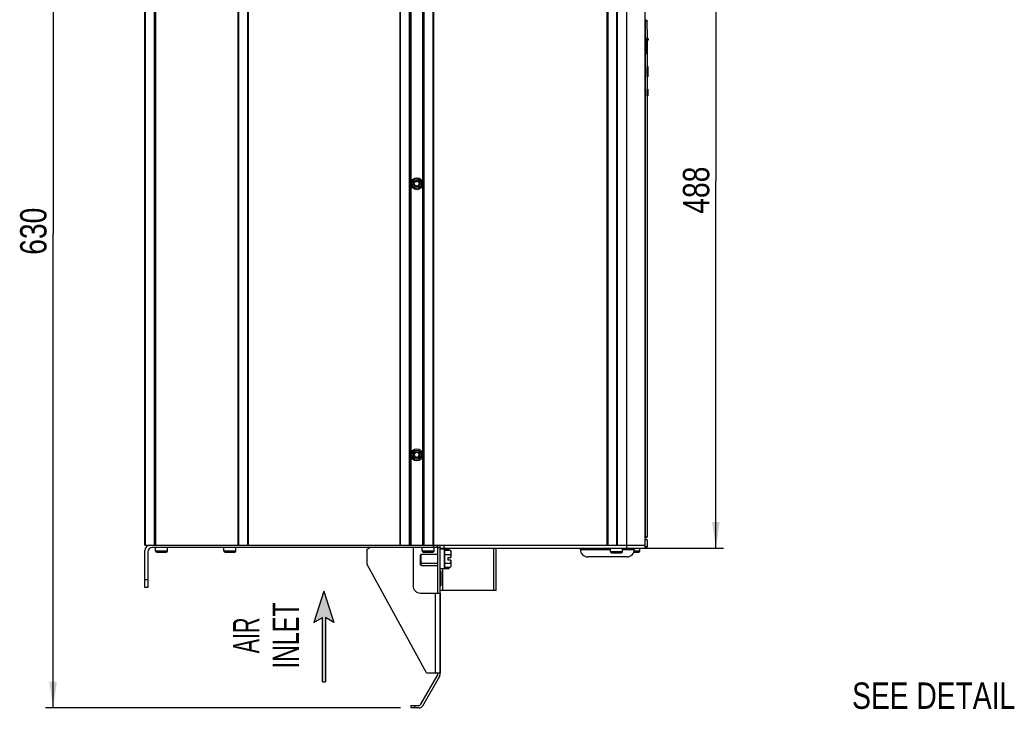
# Model space of a CAD drawing. Extents: x 0 to 594, y 0 to 420.
# Tile 28 of 107: x 188 to 318, y 152 to 244. Entities that reach past the tile are written whole.
import ezdxf
from ezdxf.enums import TextEntityAlignment as Align

# ---------------------------------------------------------------- set-up
doc = ezdxf.new("R2010")
doc.units = 0
doc.header["$LTSCALE"] = 32.67
doc.layers.get('0').update_dxf_attribs({"linetype": 'CONTINUOUS'})
doc.styles.get("Standard").update_dxf_attribs({"font": 'txt', "width": 0.8})
doc.styles.add('TEXTSTYLE_1', font='txt', dxfattribs={"width": 0.8})
doc.dimstyles.get("Standard").update_dxf_attribs({"dimtxt": 2.5, "dimasz": 2.5, "dimexe": 1.25, "dimexo": 0.625, "dimtad": 1, "dimcen": 2.5, "dimazin": 3, "dimtfac": 1, "dimtmove": 0, "dimatfit": 3})

# ---------------------------------------------------------------- blocks, each defined once
blk = doc.blocks.new('_FILLED')
at = {"color": 0, "linetype": 'BYBLOCK'}
blk.add_solid([(0, 0), (-1, 0.143), (-1, -0.143)], dxfattribs=at)
blk = doc.blocks.new('*D8')
at = {"color": 2, "linetype": 'CONTINUOUS'}
for p, q in [((201.73, 278.35), (191.08, 278.35)), ((192.08, 278.35), (192.08, 215.35)), ((192.08, 152.35), (192.08, 215.35)), ((238.2, 152.35), (191.08, 152.35))]:
    blk.add_line(p, q, dxfattribs=at)
at = {"color": 2, "linetype": 'CONTINUOUS', "xscale": 3.5, "yscale": 3.5, "zscale": 3.5}
for p, rotation in [((192.08, 278.35), 90), ((192.08, 152.35), 270)]:
    blk.add_blockref('_FILLED', p, dxfattribs=dict(at, rotation=rotation))
at = {"color": 5, "linetype": 'CONTINUOUS', "width": 0.8}
blk.add_text('630', height=3.5, rotation=90, dxfattribs=at).set_placement((191.2, 212.52))
blk = doc.blocks.new('*D13')
at = {"color": 2, "linetype": 'CONTINUOUS'}
for p, q in [((270.48, 271.15), (281.07, 271.15)), ((280.07, 271.15), (280.07, 222.35)), ((280.07, 173.55), (280.07, 222.35)), ((268.26, 173.55), (281.07, 173.55))]:
    blk.add_line(p, q, dxfattribs=at)
at = {"color": 2, "linetype": 'CONTINUOUS', "xscale": 3.5, "yscale": 3.5, "zscale": 3.5}
for p, rotation in [((280.07, 271.15), 90), ((280.07, 173.55), 270)]:
    blk.add_blockref('_FILLED', p, dxfattribs=dict(at, rotation=rotation))
at = {"color": 5, "linetype": 'CONTINUOUS', "width": 0.8}
blk.add_text('488', height=3.5, rotation=90, dxfattribs=at).set_placement((279.19, 217.97))
blk = doc.blocks.new('ARROW_BL3', base_point=(228.03, 161.84))
at = {"color": 7, "linetype": 'CONTINUOUS'}
for p, q in [((228.03, 167.84), (226.71, 163.71)), ((228.03, 167.84), (229.34, 163.71)), ((226.71, 163.71), (227.83, 164.37)), ((227.83, 155.84), (227.83, 164.37)), ((228.23, 164.37), (228.23, 155.84)), ((229.34, 163.71), (228.23, 164.37)), ((227.83, 155.84), (228.23, 155.84))]:
    blk.add_line(p, q, dxfattribs=at)
for points in [[(226.71, 163.71), (228.03, 167.84), (227.83, 164.37)], [(227.83, 164.37), (228.03, 167.84), (228.23, 164.37)], [(228.03, 167.84), (229.34, 163.71), (228.23, 164.37)], [(227.83, 155.84), (227.83, 164.37), (228.23, 164.37)], [(228.23, 164.37), (228.23, 155.84), (227.83, 155.84)]]:
    blk.add_solid(points, dxfattribs=at)

msp = doc.modelspace()

# ---------------------------------------------------------------- linework, layer by layer
at = {"color": 7, "linetype": 'CONTINUOUS'}
for p, q in [((204.26, 173.954), (204.26, 269.928)), ((204.36, 173.954), (204.36, 269.928)), ((205.48, 269.928), (205.48, 173.979)), ((205.66, 269.928), (205.66, 173.979)), ((216.66, 173.954), (216.66, 269.953)), ((216.75, 173.954), (216.75, 269.953)), ((217.89, 269.953), (217.89, 173.954)), ((217.98, 269.953), (217.98, 173.954)), ((238.14, 173.954), (238.14, 269.953)), ((238.22, 173.954), (238.22, 269.953)), ((239.36, 269.953), (239.36, 173.954)), ((239.46, 269.953), (239.46, 173.954)), ((239.56, 269.953), (239.56, 173.954)), ((241.16, 173.954), (241.16, 269.953)), ((241.26, 173.954), (241.26, 269.953)), ((241.36, 173.954), (241.36, 269.953)), ((242.5, 269.953), (242.5, 173.954)), ((242.58, 269.953), (242.58, 173.954)), ((265.66, 173.954), (265.66, 269.953)), ((265.75, 173.954), (265.75, 269.953)), ((266.89, 269.953), (266.89, 173.954)), ((266.98, 269.953), (266.98, 173.954)), ((268.26, 173.554), (268.26, 269.953)), ((270.66, 269.853), (270.66, 173.554)), ((270.835, 243.653), (270.66, 243.653)), ((270.932, 243.553), (270.66, 243.553)), ((270.694, 243.553), (270.694, 175.054)), ((270.932, 243.499), (270.932, 243.553)), ((270.934, 243.392), (270.932, 243.499)), ((270.935, 243.29), (270.934, 243.392)), ((270.936, 243.193), (270.935, 243.29)), ((270.938, 243.1), (270.936, 243.193)), ((270.94, 242.991), (270.938, 243.1)), ((270.941, 242.891), (270.94, 242.991)), ((270.943, 242.8), (270.941, 242.891)), ((270.945, 242.703), (270.943, 242.8)), ((270.948, 242.585), (270.945, 242.703)), ((270.95, 242.479), (270.948, 242.585)), ((270.951, 242.434), (270.95, 242.479)), ((270.951, 242.434), (270.951, 241.214)), ((270.711, 240.886), (270.712, 240.913)), ((270.711, 240.859), (270.711, 240.886)), ((270.711, 240.832), (270.711, 240.859)), ((270.711, 239.264), (270.711, 240.832)), ((270.844, 240.814), (270.711, 240.814)), ((270.712, 240.939), (270.713, 240.964)), ((270.712, 240.913), (270.712, 240.939)), ((270.713, 240.964), (270.714, 240.989)), ((270.714, 240.989), (270.715, 241.005)), ((270.715, 241.021), (270.716, 241.037)), ((270.715, 241.005), (270.715, 241.021)), ((270.716, 241.037), (270.717, 241.051)), ((270.717, 241.051), (270.718, 241.066)), ((270.718, 241.066), (270.719, 241.08)), ((270.719, 241.08), (270.72, 241.093)), ((270.72, 241.093), (270.721, 241.106)), ((270.721, 241.106), (270.722, 241.118)), ((271.041, 241.214), (270.742, 241.214)), ((270.805, 240.886), (270.804, 240.859)), ((270.804, 240.859), (270.804, 240.832)), ((270.804, 240.832), (270.804, 239.258)), ((270.806, 240.939), (270.805, 240.913)), ((270.805, 240.913), (270.805, 240.886)), ((270.807, 240.989), (270.806, 240.964)), ((270.806, 240.964), (270.806, 240.939)), ((270.808, 241.013), (270.807, 240.989)), ((270.809, 241.029), (270.808, 241.013)), ((270.81, 241.044), (270.809, 241.029)), ((270.811, 241.073), (270.81, 241.059)), ((270.81, 241.059), (270.81, 241.044)), ((270.812, 241.086), (270.811, 241.073)), ((270.813, 241.099), (270.812, 241.086)), ((270.814, 241.112), (270.813, 241.099)), ((270.815, 241.124), (270.814, 241.112)), ((270.845, 240.879), (270.844, 240.854)), ((270.844, 240.854), (270.844, 240.83)), ((270.844, 240.83), (270.844, 239.264)), ((270.846, 240.926), (270.845, 240.903)), ((270.845, 240.903), (270.845, 240.879)), ((270.847, 240.972), (270.846, 240.949)), ((270.846, 240.949), (270.846, 240.926)), ((270.848, 240.986), (270.847, 240.972)), ((270.849, 241.014), (270.848, 241.001)), ((270.848, 241.001), (270.848, 240.986)), ((270.85, 241.028), (270.849, 241.014)), ((270.851, 241.041), (270.85, 241.028)), ((270.852, 241.065), (270.851, 241.053)), ((270.851, 241.053), (270.851, 241.041)), ((270.853, 241.077), (270.852, 241.065)), ((270.854, 241.088), (270.853, 241.077)), ((270.854, 240.881), (270.855, 240.892)), ((270.854, 240.879), (270.855, 240.891)), ((270.854, 240.863), (270.854, 240.881)), ((270.854, 240.861), (270.854, 240.879)), ((270.854, 240.844), (270.854, 240.863)), ((270.854, 240.843), (270.854, 240.861)), ((270.854, 240.826), (270.854, 240.844)), ((270.854, 240.825), (270.854, 240.843)), ((270.854, 239.263), (270.854, 240.826)), ((270.854, 239.263), (270.854, 240.825)), ((270.854, 240.814), (270.854, 240.814)), ((270.855, 240.915), (270.856, 240.926)), ((270.855, 240.913), (270.856, 240.924)), ((270.855, 240.904), (270.855, 240.915)), ((270.855, 240.902), (270.855, 240.913)), ((270.855, 240.892), (270.855, 240.904)), ((270.855, 240.891), (270.855, 240.902)), ((270.856, 240.937), (270.857, 240.947)), ((270.856, 240.934), (270.857, 240.944)), ((270.856, 240.926), (270.856, 240.937)), ((270.856, 240.924), (270.856, 240.934)), ((270.857, 240.958), (270.858, 240.967)), ((270.857, 240.954), (270.858, 240.964)), ((270.857, 240.947), (270.857, 240.958)), ((270.857, 240.944), (270.857, 240.954)), ((270.858, 240.967), (270.859, 240.977)), ((270.858, 240.964), (270.859, 240.972)), ((270.859, 240.977), (270.859, 240.985)), ((270.859, 240.972), (270.859, 240.981)), ((271.041, 241.014), (270.862, 241.014)), ((271.081, 241.174), (270.872, 241.174)), ((270.872, 241.054), (271.081, 241.054)), ((270.951, 241.014), (270.951, 237.524)), ((271.081, 241.174), (271.081, 241.054)), ((270.844, 239.264), (270.711, 239.264)), ((270.711, 239.26), (270.711, 239.264)), ((270.711, 239.256), (270.711, 239.26)), ((270.711, 239.253), (270.711, 239.256)), ((270.711, 239.249), (270.711, 239.253)), ((270.711, 239.245), (270.711, 239.249)), ((270.711, 239.242), (270.711, 239.245)), ((270.712, 239.234), (270.711, 239.237)), ((270.804, 239.258), (270.804, 239.245)), ((270.804, 239.245), (270.804, 239.236)), ((270.804, 239.236), (270.805, 239.228)), ((270.805, 239.228), (270.805, 239.223)), ((270.805, 239.223), (270.805, 239.22)), ((270.844, 239.264), (270.844, 239.263)), ((270.844, 239.263), (270.844, 239.262)), ((270.844, 239.262), (270.844, 239.261)), ((270.844, 239.261), (270.844, 239.26)), ((270.844, 239.261), (270.844, 239.261)), ((270.844, 239.259), (270.844, 239.258)), ((270.844, 239.258), (270.844, 239.258)), ((270.845, 239.254), (270.853, 239.254)), ((270.853, 239.253), (270.853, 239.254)), ((270.854, 239.264), (270.854, 239.264)), ((270.854, 239.263), (270.854, 239.263)), ((270.854, 239.262), (270.854, 239.263)), ((270.854, 239.261), (270.854, 239.262)), ((270.854, 239.26), (270.854, 239.261)), ((270.854, 239.26), (270.854, 239.26)), ((270.854, 239.259), (270.854, 239.26)), ((270.854, 239.258), (270.854, 239.259)), ((270.715, 239.214), (270.813, 239.214)), ((270.805, 239.22), (270.805, 239.219)), ((270.805, 239.219), (270.805, 239.217)), ((270.938, 237.524), (271.02, 237.524)), ((270.951, 237.531), (271.02, 237.531)), ((271.02, 237.531), (271.02, 236.124)), ((270.944, 236.124), (271.02, 236.124)), ((270.951, 236.124), (270.951, 234.444)), ((270.901, 234.444), (270.895, 233.644)), ((270.901, 234.444), (271.02, 234.444)), ((270.951, 234.504), (271.02, 234.504)), ((271.02, 234.504), (271.02, 233.636)), ((270.895, 233.644), (271.02, 233.644)), ((270.917, 233.637), (271.02, 233.637)), ((270.929, 233.637), (270.929, 233.636)), ((270.929, 233.636), (271.02, 233.636)), ((270.951, 233.637), (270.951, 233.636)), ((270.951, 233.637), (270.951, 175.054)), ((204.26, 173.979), (206.86, 173.979)), ((204.26, 173.954), (270.66, 173.954)), ((205.96, 173.954), (205.96, 173.979)), ((206.86, 173.954), (206.86, 173.979)), ((242.56, 173.654), (242.56, 173.954)), ((243.06, 173.654), (243.06, 173.954)), ((243.16, 167.608), (243.16, 173.954)), ((243.46, 156.788), (243.46, 173.954)), ((243.96, 173.954), (243.96, 173.554)), ((270.66, 175.054), (270.951, 175.054)), ((270.851, 174.954), (270.66, 174.954)), ((270.951, 174.654), (270.66, 174.654)), ((270.951, 174.654), (270.951, 173.754)), ((204.26, 168.354), (204.26, 173.254)), ((204.66, 173.054), (204.66, 168.354)), ((243.06, 173.654), (205.26, 173.654)), ((205.66, 173.204), (205.66, 173.654)), ((205.66, 173.204), (207.26, 173.204)), ((205.83, 173.034), (207.09, 173.034)), ((207.26, 173.204), (207.26, 173.654)), ((214.76, 173.204), (214.76, 173.654)), ((214.76, 173.204), (216.36, 173.204)), ((214.93, 173.034), (216.19, 173.034)), ((216.36, 173.204), (216.36, 173.654)), ((233.762, 173.421), (234.162, 173.654)), ((233.762, 171.413), (233.762, 173.421)), ((239.86, 173.654), (239.86, 168.608)), ((240.86, 172.674), (240.94, 172.754)), ((240.86, 171.334), (240.86, 172.674)), ((240.94, 172.754), (243.16, 172.754)), ((240.94, 172.154), (240.94, 172.754)), ((241.06, 173.204), (241.06, 173.654)), ((241.06, 173.204), (242.66, 173.204)), ((241.23, 173.034), (242.49, 173.034)), ((242.66, 173.204), (242.66, 173.654)), ((243.16, 173.654), (243.46, 173.654)), ((243.46, 173.554), (270.66, 173.554)), ((243.46, 173.454), (244.609, 173.454)), ((243.76, 173.554), (243.76, 173.454)), ((244.01, 173.454), (244.01, 170.854)), ((244.06, 173.404), (244.06, 170.904)), ((244.09, 173.042), (244.06, 173.022)), ((244.073, 173.404), (244.069, 173.404)), ((244.08, 173.404), (244.073, 173.404)), ((244.094, 173.403), (244.08, 173.404)), ((244.09, 173.284), (244.83, 173.284)), ((244.09, 171.025), (244.09, 173.284)), ((244.09, 172.719), (244.83, 172.719)), ((244.123, 173.403), (244.094, 173.403)), ((244.16, 173.402), (244.123, 173.403)), ((244.659, 173.402), (244.16, 173.402)), ((244.16, 173.402), (244.16, 173.284)), ((244.89, 173.119), (244.83, 173.284)), ((244.833, 172.726), (244.83, 172.719)), ((244.83, 172.719), (244.834, 172.7)), ((244.832, 173.279), (244.834, 173.272)), ((244.835, 172.733), (244.833, 172.726)), ((244.834, 173.272), (244.837, 173.265)), ((244.834, 172.7), (244.837, 172.681)), ((244.838, 172.74), (244.835, 172.733)), ((244.837, 173.265), (244.839, 173.258)), ((244.837, 172.681), (244.84, 172.662)), ((244.84, 172.747), (244.838, 172.74)), ((244.839, 173.258), (244.841, 173.253)), ((244.842, 172.752), (244.84, 172.747)), ((244.84, 172.662), (244.843, 172.644)), ((244.841, 173.253), (244.842, 173.248)), ((244.842, 173.248), (244.844, 173.244)), ((244.843, 172.757), (244.842, 172.752)), ((244.845, 172.761), (244.843, 172.757)), ((244.843, 172.644), (244.846, 172.625)), ((244.844, 173.244), (244.845, 173.239)), ((244.845, 173.239), (244.847, 173.235)), ((244.846, 172.766), (244.845, 172.761)), ((244.848, 172.771), (244.846, 172.766)), ((244.846, 172.625), (244.849, 172.606)), ((244.847, 173.235), (244.848, 173.23)), ((244.848, 173.23), (244.85, 173.225)), ((244.849, 172.775), (244.848, 172.771)), ((244.85, 172.78), (244.849, 172.775)), ((244.849, 172.606), (244.852, 172.588)), ((244.85, 173.225), (244.851, 173.221)), ((244.852, 172.784), (244.85, 172.78)), ((244.851, 173.221), (244.852, 173.216)), ((244.852, 173.216), (244.854, 173.212)), ((244.853, 172.789), (244.852, 172.784)), ((244.852, 172.588), (244.854, 172.569)), ((244.854, 172.793), (244.853, 172.789)), ((244.854, 173.212), (244.855, 173.207)), ((244.856, 172.798), (244.854, 172.793)), ((244.854, 172.569), (244.857, 172.551)), ((244.855, 173.207), (244.856, 173.202)), ((244.856, 173.202), (244.857, 173.198)), ((244.857, 172.803), (244.856, 172.798)), ((244.857, 173.198), (244.859, 173.193)), ((244.858, 172.807), (244.857, 172.803)), ((244.859, 172.812), (244.858, 172.807)), ((244.859, 173.193), (244.86, 173.189)), ((244.861, 172.816), (244.859, 172.812)), ((244.86, 173.189), (244.861, 173.184)), ((244.861, 173.184), (244.862, 173.18)), ((244.862, 172.821), (244.861, 172.816)), ((244.862, 173.18), (244.863, 173.175)), ((244.863, 172.825), (244.862, 172.821)), ((244.863, 173.175), (244.864, 173.171)), ((244.864, 172.83), (244.863, 172.825)), ((244.864, 173.171), (244.865, 173.166)), ((244.865, 172.834), (244.864, 172.83)), ((244.865, 173.166), (244.867, 173.162)), ((244.866, 172.839), (244.865, 172.834)), ((244.867, 172.843), (244.866, 172.839)), ((244.867, 173.162), (244.868, 173.157)), ((244.868, 172.848), (244.867, 172.843)), ((244.868, 173.157), (244.869, 173.153)), ((244.869, 172.852), (244.868, 172.848)), ((244.869, 173.153), (244.869, 173.148)), ((244.869, 173.148), (244.87, 173.144)), ((244.87, 172.857), (244.869, 172.852)), ((244.87, 173.144), (244.871, 173.139)), ((244.871, 172.861), (244.87, 172.857)), ((244.871, 173.139), (244.872, 173.135)), ((244.872, 172.866), (244.871, 172.861)), ((244.872, 173.135), (244.873, 173.13)), ((244.873, 172.87), (244.872, 172.866)), ((244.873, 173.13), (244.874, 173.126)), ((244.874, 173.126), (244.875, 173.121)), ((244.875, 172.882), (244.874, 172.877)), ((244.875, 173.121), (244.875, 173.117)), ((244.875, 173.117), (244.876, 173.112)), ((244.876, 172.891), (244.875, 172.886)), ((244.875, 172.886), (244.875, 172.882)), ((244.876, 173.112), (244.877, 173.108)), ((244.877, 172.895), (244.876, 172.891)), ((244.877, 173.108), (244.878, 173.103)), ((244.878, 172.9), (244.877, 172.895)), ((244.878, 173.103), (244.878, 173.099)), ((244.878, 173.099), (244.879, 173.094)), ((244.879, 172.909), (244.878, 172.904)), ((244.878, 172.904), (244.878, 172.9)), ((244.879, 173.094), (244.879, 173.09)), ((244.879, 173.09), (244.88, 173.085)), ((244.88, 172.918), (244.879, 172.913)), ((244.879, 172.913), (244.879, 172.909)), ((244.88, 173.085), (244.881, 173.081)), ((244.881, 172.922), (244.88, 172.918)), ((244.881, 173.081), (244.881, 173.076)), ((244.881, 173.076), (244.882, 173.071)), ((244.882, 172.931), (244.881, 172.927)), ((244.881, 172.927), (244.881, 172.922)), ((244.882, 173.071), (244.882, 173.067)), ((244.882, 173.067), (244.882, 173.062)), ((244.882, 173.062), (244.883, 173.058)), ((244.883, 172.945), (244.882, 172.94)), ((244.882, 172.94), (244.882, 172.936)), ((244.882, 172.936), (244.882, 172.931)), ((244.883, 173.058), (244.883, 173.053)), ((244.883, 173.053), (244.883, 173.049)), ((244.883, 173.049), (244.884, 173.044)), ((244.884, 172.958), (244.883, 172.954)), ((244.883, 172.954), (244.883, 172.949)), ((244.883, 172.949), (244.883, 172.945)), ((244.884, 173.044), (244.884, 173.04)), ((244.884, 173.04), (244.884, 173.035)), ((244.884, 173.035), (244.885, 173.031)), ((244.885, 172.972), (244.884, 172.967)), ((244.884, 172.967), (244.884, 172.963)), ((244.884, 172.963), (244.884, 172.958)), ((244.885, 173.031), (244.885, 173.026)), ((244.885, 173.026), (244.885, 173.022)), ((244.885, 173.022), (244.885, 173.017)), ((244.885, 173.017), (244.885, 173.013)), ((244.885, 173.013), (244.885, 173.008)), ((244.885, 173.008), (244.885, 173.004)), ((244.885, 173.004), (244.885, 172.999)), ((244.885, 172.999), (244.885, 172.995)), ((244.885, 172.995), (244.885, 172.99)), ((244.885, 172.99), (244.885, 172.986)), ((244.885, 172.986), (244.885, 172.981)), ((244.885, 172.981), (244.885, 172.976)), ((244.885, 172.976), (244.885, 172.972)), ((244.89, 173.119), (244.89, 172.334)), ((250.56, 173.554), (250.56, 167.954)), ((250.86, 173.554), (250.86, 167.954)), ((262.06, 173.404), (266.06, 173.404)), ((262.06, 173.402), (262.06, 173.404)), ((266.06, 173.402), (262.06, 173.402)), ((262.86, 173.404), (262.86, 173.554)), ((266.06, 173.104), (266.06, 173.554)), ((266.06, 173.104), (267.66, 173.104)), ((266.23, 172.934), (267.49, 172.934)), ((267.66, 173.104), (267.66, 173.554)), ((267.66, 173.404), (269.26, 173.404)), ((269.26, 173.402), (267.66, 173.402)), ((268.46, 173.404), (268.46, 173.554)), ((269.19, 173.034), (269.79, 173.034)), ((269.24, 173.204), (269.96, 173.204)), ((269.26, 173.402), (269.26, 173.404)), ((269.96, 173.204), (269.96, 173.554)), ((270.951, 173.754), (270.66, 173.754)), ((270.851, 173.654), (270.66, 173.654)), ((241.644, 157.008), (233.762, 171.413)), ((240.86, 171.634), (240.94, 171.554)), ((240.86, 171.334), (240.94, 171.254)), ((240.94, 171.878), (240.94, 172.154)), ((240.94, 171.254), (240.94, 171.878)), ((240.94, 171.554), (243.16, 171.554)), ((240.94, 171.254), (243.16, 171.254)), ((244.09, 171.266), (244.06, 171.286)), ((244.09, 171.59), (244.83, 171.59)), ((244.49, 172.334), (244.89, 172.334)), ((244.49, 172.334), (244.49, 171.974)), ((244.89, 171.974), (244.49, 171.974)), ((244.832, 171.599), (244.83, 171.59)), ((244.83, 171.59), (244.833, 171.583)), ((244.835, 171.618), (244.832, 171.599)), ((244.833, 171.583), (244.835, 171.576)), ((244.838, 171.637), (244.835, 171.618)), ((244.835, 171.576), (244.838, 171.568)), ((244.842, 171.656), (244.838, 171.637)), ((244.838, 171.568), (244.84, 171.561)), ((244.84, 171.561), (244.842, 171.557)), ((244.845, 171.675), (244.842, 171.656)), ((244.842, 171.557), (244.843, 171.552)), ((244.843, 171.552), (244.845, 171.548)), ((244.848, 171.693), (244.845, 171.675)), ((244.845, 171.548), (244.846, 171.543)), ((244.846, 171.543), (244.848, 171.538)), ((244.85, 171.712), (244.848, 171.693)), ((244.848, 171.538), (244.849, 171.534)), ((244.849, 171.534), (244.85, 171.529)), ((244.853, 171.73), (244.85, 171.712)), ((244.85, 171.529), (244.852, 171.524)), ((244.852, 171.524), (244.853, 171.52)), ((244.856, 171.749), (244.853, 171.73)), ((244.853, 171.52), (244.854, 171.515)), ((244.854, 171.515), (244.856, 171.511)), ((244.858, 171.767), (244.856, 171.749)), ((244.856, 171.511), (244.857, 171.506)), ((244.857, 172.551), (244.86, 172.532)), ((244.857, 171.506), (244.858, 171.502)), ((244.861, 171.786), (244.858, 171.767)), ((244.86, 172.532), (244.862, 172.514)), ((244.86, 171.495), (244.861, 171.49)), ((244.863, 171.804), (244.861, 171.786)), ((244.861, 171.49), (244.862, 171.486)), ((244.862, 172.514), (244.864, 172.496)), ((244.862, 171.486), (244.863, 171.481)), ((244.865, 171.822), (244.863, 171.804)), ((244.863, 171.481), (244.864, 171.477)), ((244.864, 172.496), (244.866, 172.477)), ((244.864, 171.477), (244.865, 171.472)), ((244.867, 171.841), (244.865, 171.822)), ((244.865, 171.472), (244.867, 171.468)), ((244.866, 172.477), (244.868, 172.463)), ((244.869, 171.855), (244.867, 171.841)), ((244.867, 171.468), (244.868, 171.463)), ((244.868, 172.463), (244.869, 172.45)), ((244.868, 171.463), (244.869, 171.459)), ((244.869, 172.45), (244.871, 172.436)), ((244.87, 171.868), (244.869, 171.855)), ((244.869, 171.459), (244.869, 171.454)), ((244.869, 171.454), (244.87, 171.45)), ((244.872, 171.882), (244.87, 171.868)), ((244.87, 171.45), (244.871, 171.445)), ((244.871, 172.436), (244.872, 172.422)), ((244.871, 171.445), (244.872, 171.441)), ((244.872, 172.422), (244.873, 172.408)), ((244.873, 171.896), (244.872, 171.882)), ((244.872, 171.441), (244.873, 171.436)), ((244.873, 172.408), (244.875, 172.394)), ((244.874, 171.91), (244.873, 171.896)), ((244.873, 171.436), (244.874, 171.432)), ((244.875, 171.924), (244.874, 171.91)), ((244.874, 171.432), (244.875, 171.427)), ((244.875, 172.394), (244.876, 172.381)), ((244.877, 171.937), (244.875, 171.924)), ((244.875, 171.427), (244.875, 171.423)), ((244.875, 171.423), (244.876, 171.418)), ((244.876, 172.381), (244.877, 172.367)), ((244.876, 171.418), (244.877, 171.414)), ((244.877, 172.367), (244.878, 172.353)), ((244.878, 171.951), (244.877, 171.937)), ((244.877, 171.414), (244.878, 171.409)), ((244.879, 171.965), (244.878, 171.951)), ((244.878, 171.409), (244.878, 171.405)), ((244.878, 171.405), (244.879, 171.4)), ((244.879, 171.974), (244.879, 171.965)), ((244.879, 171.4), (244.879, 171.396)), ((244.879, 171.396), (244.88, 171.391)), ((244.88, 171.391), (244.881, 171.387)), ((244.881, 171.387), (244.881, 171.382)), ((244.881, 171.382), (244.882, 171.378)), ((244.882, 171.378), (244.882, 171.373)), ((244.882, 171.373), (244.882, 171.369)), ((244.882, 171.369), (244.883, 171.364)), ((244.883, 171.249), (244.882, 171.244)), ((244.883, 171.364), (244.883, 171.359)), ((244.883, 171.359), (244.883, 171.355)), ((244.883, 171.355), (244.884, 171.35)), ((244.884, 171.262), (244.883, 171.258)), ((244.883, 171.258), (244.883, 171.253)), ((244.883, 171.253), (244.883, 171.249)), ((244.884, 171.35), (244.884, 171.346)), ((244.884, 171.346), (244.884, 171.341)), ((244.885, 171.28), (244.884, 171.276)), ((244.884, 171.276), (244.884, 171.271)), ((244.884, 171.271), (244.884, 171.267)), ((244.884, 171.267), (244.884, 171.262)), ((244.885, 171.335), (244.885, 171.33)), ((244.885, 171.33), (244.885, 171.326)), ((244.885, 171.326), (244.885, 171.321)), ((244.885, 171.321), (244.885, 171.316)), ((244.885, 171.316), (244.885, 171.312)), ((244.885, 171.312), (244.885, 171.307)), ((244.885, 171.307), (244.885, 171.303)), ((244.885, 171.303), (244.885, 171.298)), ((244.885, 171.298), (244.885, 171.294)), ((244.885, 171.294), (244.885, 171.289)), ((244.885, 171.289), (244.885, 171.285)), ((244.885, 171.285), (244.885, 171.28)), ((244.89, 171.974), (244.89, 171.19)), ((268.262, 172.404), (263.058, 172.404)), ((243.46, 170.854), (244.609, 170.854)), ((243.46, 170.554), (243.56, 170.554)), ((243.56, 170.554), (243.56, 168.554)), ((243.76, 170.854), (243.76, 167.954)), ((244.065, 170.905), (244.068, 170.905)), ((244.068, 170.905), (244.071, 170.905)), ((244.071, 170.905), (244.077, 170.905)), ((244.077, 170.905), (244.091, 170.905)), ((244.09, 171.025), (244.83, 171.025)), ((244.091, 170.905), (244.119, 170.906)), ((244.16, 171.025), (244.16, 170.906)), ((244.16, 170.906), (244.659, 170.906)), ((244.89, 171.19), (244.83, 171.025)), ((244.834, 171.035), (244.831, 171.027)), ((244.836, 171.042), (244.834, 171.035)), ((244.838, 171.049), (244.836, 171.042)), ((244.841, 171.056), (244.838, 171.049)), ((244.842, 171.06), (244.841, 171.056)), ((244.844, 171.065), (244.842, 171.06)), ((244.845, 171.07), (244.844, 171.065)), ((244.847, 171.074), (244.845, 171.07)), ((244.848, 171.079), (244.847, 171.074)), ((244.85, 171.083), (244.848, 171.079)), ((244.851, 171.088), (244.85, 171.083)), ((244.852, 171.093), (244.851, 171.088)), ((244.854, 171.097), (244.852, 171.093)), ((244.855, 171.102), (244.854, 171.097)), ((244.856, 171.106), (244.855, 171.102)), ((244.857, 171.111), (244.856, 171.106)), ((244.859, 171.115), (244.857, 171.111)), ((244.86, 171.12), (244.859, 171.115)), ((244.861, 171.125), (244.86, 171.12)), ((244.862, 171.129), (244.861, 171.125)), ((244.863, 171.134), (244.862, 171.129)), ((244.864, 171.138), (244.863, 171.134)), ((244.865, 171.143), (244.864, 171.138)), ((244.867, 171.147), (244.865, 171.143)), ((244.868, 171.152), (244.867, 171.147)), ((244.869, 171.156), (244.868, 171.152)), ((244.87, 171.165), (244.869, 171.161)), ((244.869, 171.161), (244.869, 171.156)), ((244.871, 171.17), (244.87, 171.165)), ((244.872, 171.174), (244.871, 171.17)), ((244.873, 171.179), (244.872, 171.174)), ((244.874, 171.183), (244.873, 171.179)), ((244.876, 171.194), (244.875, 171.19)), ((244.877, 171.199), (244.876, 171.194)), ((244.878, 171.208), (244.877, 171.203)), ((244.877, 171.203), (244.877, 171.199)), ((244.879, 171.212), (244.878, 171.208)), ((244.88, 171.222), (244.879, 171.217)), ((244.879, 171.217), (244.879, 171.212)), ((244.881, 171.231), (244.88, 171.226)), ((244.88, 171.226), (244.88, 171.222)), ((244.882, 171.24), (244.881, 171.235)), ((244.881, 171.235), (244.881, 171.231)), ((244.882, 171.244), (244.882, 171.24)), ((204.66, 169.354), (204.26, 169.354)), ((204.66, 168.354), (204.26, 168.354)), ((240.86, 167.608), (243.461, 167.608)), ((242.86, 157.008), (242.86, 167.608)), ((243.46, 168.554), (243.56, 168.554)), ((250.86, 167.954), (243.46, 167.954)), ((243.461, 167.608), (243.461, 157.008)), ((241.644, 157.008), (243.461, 157.008)), ((243.16, 156.735), (243.16, 157.008)), ((240.92, 152.854), (243.16, 156.735)), ((243.393, 156.538), (241.122, 152.604)), ((239.577, 152.654), (240.573, 152.654)), ((239.577, 152.654), (239.577, 152.354)), ((240.689, 152.354), (239.577, 152.354)), ((240.077, 152.654), (240.077, 152.354))]:
    msp.add_line(p, q, dxfattribs=at)
for points in [[(270.66, 243.628), (270.661, 243.627), (270.663, 243.625), (270.666, 243.623), (270.668, 243.621), (270.67, 243.618), (270.672, 243.616), (270.674, 243.613), (270.676, 243.611), (270.678, 243.608), (270.679, 243.605), (270.681, 243.602), (270.682, 243.6), (270.684, 243.597), (270.685, 243.594), (270.686, 243.591), (270.688, 243.588), (270.689, 243.585), (270.69, 243.582), (270.69, 243.579), (270.691, 243.576), (270.692, 243.573), (270.692, 243.569), (270.693, 243.566), (270.693, 243.563), (270.693, 243.56), (270.694, 243.557), (270.694, 243.553)], [(270.835, 243.653), (270.839, 243.653), (270.842, 243.653), (270.846, 243.653), (270.849, 243.652), (270.853, 243.652), (270.856, 243.651), (270.859, 243.65), (270.862, 243.649), (270.865, 243.649), (270.868, 243.647), (270.871, 243.646), (270.874, 243.645), (270.877, 243.644), (270.88, 243.643)], [(270.88, 243.643), (270.883, 243.641), (270.886, 243.639), (270.889, 243.637), (270.892, 243.635), (270.894, 243.633), (270.897, 243.63), (270.899, 243.628), (270.902, 243.626), (270.904, 243.624), (270.906, 243.622), (270.908, 243.619), (270.91, 243.617), (270.911, 243.615), (270.913, 243.613), (270.914, 243.611), (270.915, 243.609), (270.917, 243.607), (270.918, 243.605), (270.919, 243.603), (270.92, 243.601), (270.921, 243.6), (270.922, 243.598), (270.922, 243.596), (270.923, 243.594), (270.924, 243.593), (270.925, 243.591), (270.925, 243.589), (270.926, 243.588), (270.926, 243.586), (270.927, 243.585), (270.927, 243.583), (270.928, 243.582), (270.928, 243.58), (270.928, 243.579), (270.929, 243.578), (270.929, 243.576), (270.929, 243.575), (270.93, 243.573), (270.93, 243.572), (270.93, 243.571), (270.93, 243.569), (270.931, 243.568), (270.931, 243.566), (270.931, 243.565), (270.931, 243.564), (270.931, 243.562), (270.931, 243.561), (270.932, 243.559), (270.932, 243.558), (270.932, 243.556), (270.932, 243.555), (270.932, 243.553)], [(270.722, 241.118), (270.723, 241.129), (270.724, 241.135), (270.724, 241.14), (270.725, 241.145), (270.725, 241.15), (270.726, 241.155), (270.727, 241.16), (270.727, 241.164), (270.728, 241.169), (270.728, 241.173), (270.729, 241.177), (270.73, 241.18), (270.73, 241.184), (270.731, 241.187), (270.732, 241.19), (270.732, 241.193), (270.733, 241.196), (270.734, 241.199), (270.734, 241.201), (270.735, 241.203), (270.736, 241.205), (270.736, 241.207), (270.737, 241.209), (270.738, 241.21), (270.738, 241.211), (270.739, 241.212), (270.74, 241.213), (270.74, 241.213), (270.741, 241.214), (270.742, 241.214)], [(270.832, 241.214), (270.831, 241.214), (270.831, 241.213), (270.83, 241.213), (270.83, 241.212), (270.829, 241.211), (270.828, 241.21), (270.828, 241.209), (270.827, 241.207), (270.827, 241.205), (270.826, 241.203), (270.825, 241.201), (270.825, 241.199), (270.824, 241.196), (270.824, 241.193), (270.823, 241.191), (270.822, 241.187), (270.822, 241.184), (270.821, 241.18), (270.821, 241.177), (270.82, 241.173), (270.82, 241.169), (270.819, 241.164), (270.818, 241.16), (270.818, 241.155), (270.817, 241.15), (270.817, 241.145), (270.816, 241.14), (270.816, 241.135), (270.815, 241.124)], [(270.872, 241.174), (270.872, 241.175), (270.872, 241.177), (270.872, 241.178), (270.871, 241.18), (270.871, 241.182), (270.871, 241.183), (270.87, 241.185), (270.87, 241.186), (270.869, 241.188), (270.869, 241.189), (270.868, 241.191), (270.867, 241.192), (270.867, 241.194), (270.866, 241.195), (270.865, 241.196), (270.864, 241.198), (270.863, 241.199), (270.862, 241.2), (270.861, 241.201), (270.86, 241.203), (270.859, 241.204), (270.857, 241.205), (270.856, 241.206), (270.855, 241.207), (270.853, 241.207), (270.852, 241.208), (270.851, 241.209), (270.849, 241.21), (270.848, 241.21), (270.846, 241.211), (270.845, 241.212), (270.843, 241.212), (270.842, 241.213), (270.84, 241.213), (270.838, 241.213), (270.837, 241.213), (270.835, 241.214), (270.834, 241.214), (270.832, 241.214)], [(270.872, 241.174), (270.871, 241.174), (270.871, 241.173), (270.87, 241.173), (270.87, 241.172), (270.869, 241.171), (270.868, 241.17), (270.868, 241.169), (270.867, 241.168), (270.866, 241.166), (270.866, 241.164), (270.865, 241.162), (270.865, 241.16), (270.864, 241.158), (270.863, 241.155), (270.863, 241.153), (270.862, 241.15), (270.862, 241.147), (270.861, 241.144), (270.861, 241.14), (270.86, 241.137), (270.859, 241.133), (270.859, 241.129), (270.858, 241.125), (270.858, 241.121), (270.857, 241.117), (270.857, 241.112), (270.856, 241.108), (270.856, 241.103), (270.855, 241.098), (270.854, 241.088)], [(270.859, 240.985), (270.86, 240.994), (270.86, 240.998), (270.861, 241.002), (270.861, 241.005), (270.861, 241.009), (270.862, 241.013), (270.862, 241.016), (270.863, 241.019), (270.863, 241.022), (270.863, 241.025), (270.864, 241.028), (270.864, 241.031), (270.865, 241.034), (270.865, 241.036), (270.866, 241.038), (270.866, 241.04), (270.866, 241.042), (270.867, 241.044), (270.867, 241.046), (270.868, 241.047), (270.868, 241.049), (270.869, 241.05), (270.869, 241.051), (270.87, 241.052), (270.87, 241.052), (270.871, 241.053), (270.871, 241.053), (270.872, 241.054), (270.872, 241.054)], [(270.859, 240.981), (270.86, 240.989), (270.86, 240.992), (270.86, 240.996), (270.861, 241), (270.861, 241.003), (270.861, 241.006), (270.862, 241.009), (270.862, 241.012), (270.862, 241.015), (270.863, 241.017), (270.863, 241.02), (270.863, 241.022), (270.864, 241.024), (270.864, 241.026), (270.864, 241.027), (270.865, 241.029), (270.865, 241.03), (270.865, 241.031), (270.865, 241.032), (270.865, 241.033), (270.866, 241.034), (270.866, 241.034), (270.866, 241.035), (270.866, 241.035), (270.866, 241.035), (270.866, 241.035), (270.866, 241.035)], [(270.872, 241.054), (270.872, 241.052), (270.872, 241.05), (270.872, 241.049), (270.871, 241.047), (270.871, 241.046), (270.871, 241.044), (270.87, 241.043), (270.87, 241.041), (270.869, 241.039), (270.869, 241.038), (270.868, 241.037), (270.867, 241.035), (270.867, 241.034), (270.866, 241.032), (270.865, 241.031)], [(270.711, 239.237), (270.711, 239.24), (270.711, 239.242)], [(270.715, 239.214), (270.715, 239.214), (270.715, 239.214), (270.714, 239.214), (270.714, 239.214), (270.714, 239.215), (270.714, 239.215), (270.714, 239.215), (270.714, 239.216), (270.713, 239.216), (270.713, 239.217), (270.713, 239.218), (270.713, 239.219), (270.713, 239.219), (270.713, 239.22), (270.713, 239.221), (270.713, 239.222), (270.712, 239.223), (270.712, 239.225), (270.712, 239.226), (270.712, 239.227), (270.712, 239.228), (270.712, 239.23), (270.712, 239.231), (270.712, 239.233), (270.712, 239.234)], [(270.845, 239.254), (270.845, 239.252), (270.845, 239.25), (270.845, 239.249), (270.844, 239.247), (270.844, 239.246), (270.844, 239.244), (270.843, 239.243), (270.843, 239.241), (270.842, 239.239), (270.842, 239.238), (270.841, 239.237), (270.84, 239.235), (270.84, 239.234), (270.839, 239.232), (270.838, 239.231), (270.837, 239.23), (270.836, 239.228), (270.835, 239.227), (270.834, 239.226), (270.833, 239.225), (270.832, 239.224), (270.83, 239.223), (270.829, 239.222), (270.828, 239.221), (270.826, 239.22), (270.825, 239.219), (270.824, 239.218), (270.822, 239.218), (270.821, 239.217), (270.819, 239.216), (270.818, 239.216), (270.816, 239.215), (270.815, 239.215), (270.813, 239.214), (270.811, 239.214), (270.81, 239.214), (270.808, 239.214), (270.807, 239.214), (270.805, 239.214)], [(270.853, 239.254), (270.853, 239.252), (270.853, 239.25), (270.853, 239.249), (270.852, 239.247), (270.852, 239.246), (270.852, 239.244), (270.851, 239.243), (270.851, 239.241), (270.85, 239.239), (270.85, 239.238), (270.849, 239.237), (270.848, 239.235), (270.848, 239.234), (270.847, 239.232), (270.846, 239.231), (270.845, 239.23), (270.844, 239.228), (270.843, 239.227), (270.842, 239.226), (270.841, 239.225), (270.839, 239.224), (270.838, 239.223), (270.837, 239.222), (270.836, 239.221), (270.834, 239.22), (270.833, 239.219), (270.832, 239.218), (270.83, 239.218), (270.829, 239.217), (270.827, 239.216), (270.826, 239.216), (270.824, 239.215), (270.823, 239.215), (270.821, 239.214), (270.819, 239.214), (270.818, 239.214), (270.816, 239.214), (270.815, 239.214), (270.813, 239.214)], [(270.814, 239.214), (270.816, 239.214), (270.818, 239.214), (270.819, 239.214), (270.821, 239.214), (270.822, 239.215), (270.824, 239.215), (270.825, 239.216), (270.827, 239.216), (270.828, 239.217), (270.83, 239.217), (270.831, 239.218), (270.833, 239.219), (270.834, 239.22), (270.836, 239.221), (270.837, 239.222), (270.838, 239.223), (270.839, 239.224), (270.841, 239.225), (270.842, 239.226), (270.843, 239.227), (270.844, 239.228), (270.845, 239.23), (270.846, 239.231), (270.847, 239.232), (270.847, 239.233), (270.848, 239.234), (270.849, 239.235), (270.849, 239.236), (270.85, 239.237), (270.85, 239.238), (270.85, 239.239), (270.851, 239.24), (270.851, 239.241), (270.851, 239.242), (270.852, 239.243), (270.852, 239.243), (270.852, 239.244), (270.852, 239.245), (270.852, 239.245), (270.852, 239.246), (270.852, 239.247), (270.853, 239.247), (270.853, 239.248), (270.853, 239.248), (270.853, 239.249), (270.853, 239.249), (270.853, 239.25), (270.853, 239.25), (270.853, 239.251), (270.853, 239.251), (270.853, 239.252), (270.853, 239.253), (270.853, 239.253)], [(270.844, 239.26), (270.844, 239.26), (270.844, 239.259)], [(270.844, 239.258), (270.844, 239.257), (270.844, 239.257), (270.844, 239.257), (270.844, 239.257), (270.844, 239.256), (270.844, 239.256), (270.844, 239.256), (270.845, 239.256), (270.845, 239.255), (270.845, 239.255), (270.845, 239.255), (270.845, 239.255), (270.845, 239.255), (270.845, 239.255), (270.845, 239.254), (270.845, 239.254), (270.845, 239.254), (270.845, 239.254), (270.845, 239.254), (270.845, 239.254), (270.845, 239.254), (270.845, 239.254), (270.845, 239.254), (270.845, 239.254), (270.845, 239.254)], [(270.853, 239.254), (270.854, 239.255), (270.854, 239.256), (270.854, 239.257), (270.854, 239.258), (270.854, 239.259), (270.854, 239.259), (270.854, 239.26), (270.854, 239.261), (270.854, 239.262), (270.854, 239.263)], [(270.853, 239.254), (270.853, 239.254), (270.853, 239.254), (270.853, 239.254), (270.853, 239.254), (270.853, 239.254), (270.853, 239.254), (270.853, 239.254), (270.853, 239.254), (270.853, 239.254), (270.853, 239.254), (270.853, 239.255), (270.853, 239.255), (270.853, 239.255), (270.853, 239.255), (270.853, 239.255), (270.853, 239.255), (270.853, 239.256), (270.853, 239.256), (270.853, 239.256), (270.853, 239.256), (270.853, 239.257), (270.853, 239.257), (270.853, 239.257), (270.853, 239.257), (270.853, 239.258), (270.854, 239.258)], [(270.805, 239.217), (270.805, 239.216), (270.805, 239.216), (270.805, 239.215), (270.805, 239.215), (270.805, 239.215), (270.805, 239.214), (270.805, 239.214), (270.805, 239.214), (270.805, 239.214), (270.805, 239.214)], [(270.944, 236.124), (270.942, 236.591), (270.94, 237.058), (270.938, 237.524)], [(270.916, 233.644), (270.916, 233.644), (270.916, 233.643), (270.916, 233.642), (270.916, 233.641), (270.916, 233.64), (270.916, 233.64), (270.916, 233.639), (270.916, 233.638), (270.916, 233.638), (270.917, 233.637), (270.917, 233.637), (270.917, 233.637), (270.917, 233.637), (270.917, 233.637)], [(270.694, 175.054), (270.694, 175.051), (270.693, 175.048), (270.693, 175.045), (270.693, 175.042), (270.692, 175.038), (270.692, 175.035), (270.691, 175.032), (270.69, 175.029), (270.69, 175.026), (270.689, 175.023), (270.688, 175.02), (270.686, 175.017), (270.685, 175.014), (270.684, 175.011), (270.682, 175.008), (270.681, 175.005), (270.679, 175.003), (270.678, 175), (270.676, 174.997), (270.674, 174.995), (270.672, 174.992), (270.67, 174.99), (270.668, 174.987), (270.666, 174.985), (270.663, 174.983), (270.661, 174.98), (270.66, 174.98)], [(244.069, 173.404), (244.066, 173.404), (244.065, 173.404), (244.064, 173.404), (244.063, 173.404), (244.062, 173.404), (244.061, 173.404), (244.061, 173.404), (244.06, 173.404), (244.06, 173.404), (244.06, 173.404)], [(244.16, 173.402), (244.16, 173.404), (244.16, 173.406), (244.16, 173.408), (244.16, 173.41), (244.16, 173.412), (244.16, 173.414), (244.159, 173.416), (244.159, 173.418), (244.159, 173.419), (244.158, 173.421), (244.158, 173.423), (244.157, 173.425), (244.157, 173.427), (244.156, 173.428), (244.155, 173.43), (244.155, 173.432), (244.154, 173.433), (244.153, 173.435), (244.153, 173.436), (244.152, 173.438), (244.151, 173.439), (244.15, 173.44), (244.149, 173.442), (244.148, 173.443), (244.147, 173.444), (244.146, 173.445), (244.145, 173.446), (244.144, 173.447), (244.143, 173.448), (244.142, 173.449), (244.14, 173.45), (244.139, 173.451), (244.138, 173.451), (244.137, 173.452), (244.136, 173.453), (244.134, 173.453), (244.133, 173.453), (244.132, 173.454), (244.131, 173.454), (244.129, 173.454), (244.128, 173.454), (244.127, 173.454)], [(244.874, 172.877), (244.873, 172.873), (244.873, 172.87)], [(244.858, 171.502), (244.859, 171.497), (244.86, 171.495)], [(244.878, 172.353), (244.879, 172.339), (244.879, 172.334)], [(244.884, 171.341), (244.885, 171.337), (244.885, 171.335)], [(244.06, 170.904), (244.06, 170.904), (244.06, 170.904), (244.061, 170.905), (244.061, 170.905), (244.062, 170.905), (244.063, 170.905), (244.064, 170.905), (244.065, 170.905)], [(244.119, 170.906), (244.155, 170.906), (244.16, 170.906)], [(244.16, 170.906), (244.16, 170.905), (244.16, 170.903), (244.16, 170.901), (244.16, 170.899), (244.16, 170.897), (244.16, 170.895), (244.159, 170.893), (244.159, 170.891), (244.159, 170.889), (244.158, 170.888), (244.158, 170.886), (244.157, 170.884), (244.157, 170.882), (244.156, 170.881), (244.155, 170.879), (244.155, 170.877), (244.154, 170.876), (244.153, 170.874), (244.153, 170.873), (244.152, 170.871), (244.151, 170.87), (244.15, 170.868), (244.149, 170.867), (244.148, 170.866), (244.147, 170.865), (244.146, 170.864), (244.145, 170.862), (244.144, 170.861), (244.143, 170.86), (244.142, 170.86), (244.14, 170.859), (244.139, 170.858), (244.138, 170.857), (244.137, 170.857), (244.136, 170.856), (244.134, 170.856), (244.133, 170.855), (244.132, 170.855), (244.131, 170.855), (244.129, 170.855), (244.128, 170.854), (244.127, 170.854)], [(244.875, 171.19), (244.874, 171.185), (244.874, 171.183)]]:
    msp.add_lwpolyline(points, dxfattribs=at)
for centre, radius in [((240.36, 221.954), 0.8), ((240.36, 221.954), 0.63), ((240.36, 221.954), 0.44), ((240.36, 185.954), 0.8), ((240.36, 185.954), 0.63), ((240.36, 185.954), 0.44)]:
    msp.add_circle(centre, radius, dxfattribs=at)
for centre, radius, start, end in [((271.041, 241.174), 0.04, 0, 90), ((271.041, 241.054), 0.04, 270, 360), ((240.202, 222.228), 0.079, 43.63362, 196.36638), ((240.36, 222.379), 0.139, 223.63362, 316.36638), ((240.518, 222.228), 0.079, 343.63362, 136.36638), ((240.044, 221.954), 0.079, 103.63362, 256.36638), ((239.993, 222.167), 0.139, 283.63362, 16.36638), ((239.993, 221.742), 0.139, 343.63362, 76.36638), ((240.202, 221.681), 0.079, 163.63362, 316.36638), ((240.36, 221.53), 0.139, 43.63362, 136.36638), ((240.518, 221.681), 0.079, 223.63362, 16.36638), ((240.728, 222.167), 0.139, 163.63362, 256.36638), ((240.728, 221.742), 0.139, 103.63362, 196.36638), ((240.676, 221.954), 0.079, 283.63362, 76.36638), ((240.044, 185.954), 0.079, 103.63362, 256.36638), ((239.993, 186.167), 0.139, 283.63362, 16.36638), ((239.993, 185.742), 0.139, 343.63362, 76.36638), ((240.202, 186.228), 0.079, 43.63362, 196.36638), ((240.202, 185.681), 0.079, 163.63362, 316.36638), ((240.36, 186.379), 0.139, 223.63362, 316.36638), ((240.36, 185.53), 0.139, 43.63362, 136.36638), ((240.518, 186.228), 0.079, 343.63362, 136.36638), ((240.518, 185.681), 0.079, 223.63362, 16.36638), ((240.728, 186.167), 0.139, 163.63362, 256.36638), ((240.728, 185.742), 0.139, 103.63362, 196.36638), ((240.676, 185.954), 0.079, 283.63362, 76.36638), ((204.96, 173.254), 0.7, 90, 180), ((270.851, 175.054), 0.1, 270, 360), ((205.26, 173.054), 0.6, 90, 180), ((205.83, 173.204), 0.17, 180, 270), ((207.09, 173.204), 0.17, 270, 360), ((214.93, 173.204), 0.17, 180, 270), ((216.19, 173.204), 0.17, 270, 360), ((241.23, 173.204), 0.17, 180, 270), ((242.49, 173.204), 0.17, 270, 360), ((244.01, 173.404), 0.05, 0, 90), ((244.609, 173.404), 0.05, 357.67822, 90), ((243.46, 173.451), 1.2, 351.98622, 357.67822), ((263.058, 173.402), 0.998, 180, 270), ((266.23, 173.104), 0.17, 180, 270), ((267.49, 173.104), 0.17, 270, 360), ((268.262, 173.402), 0.998, 270, 360), ((269.79, 173.204), 0.17, 270, 360), ((270.851, 173.754), 0.1, 270, 360), ((244.01, 170.904), 0.05, 270, 360), ((244.609, 170.904), 0.05, 270, 2.32178), ((243.46, 170.858), 1.2, 2.32178, 8.01378), ((240.86, 168.608), 1, 180, 270), ((242.96, 156.788), 0.5, 330, 360), ((240.573, 153.054), 0.4, 270, 330), ((240.689, 152.854), 0.5, 270, 330)]:
    msp.add_arc(centre, radius, start, end, dxfattribs=at)

# ---------------------------------------------------------------- block references
at = {"color": 2, "linetype": 'CONTINUOUS'}
msp.add_blockref('ARROW_BL3', (228.027, 161.837), dxfattribs=at)

# ---------------------------------------------------------------- texts
at = {"color": 5, "linetype": 'CONTINUOUS', "style": 'TEXTSTYLE_1'}
for s, width, p in [('INLET', 0.66, (224.714, 161.981)), ('AIR', 0.611111, (219.464, 161.981))]:
    msp.add_text(s, height=3.5, rotation=90, dxfattribs=dict(at, width=width)).set_placement(p, align=Align.CENTER)
at = {"color": 5, "linetype": 'CONTINUOUS', "width": 0.8}
msp.add_text('SEE DETAIL  ', height=3.5, dxfattribs=at).set_placement((298.161, 152.231))

# ---------------------------------------------------------------- dimensions: what is measured, and where the dimension line sits
at = {"color": 2, "linetype": 'CONTINUOUS'}
for base, p1, p2, angle, picture, middle in [((192.079, 152.354), (201.731, 278.353), (238.198, 152.354), 270, '*D8', (189.454, 216.721)), ((280.067, 271.153), (268.26, 173.554), (270.485, 271.153), 90, '*D13', (277.442, 222.174))]:
    dim = msp.add_linear_dim(base=base, p1=p1, p2=p2, angle=angle, dimstyle='Standard', dxfattribs=at)
    dim.commit()
    dim.dimension.update_dxf_attribs({"geometry": picture, "text_midpoint": middle, "dimtype": 128})

doc.saveas('drawing.dxf')
